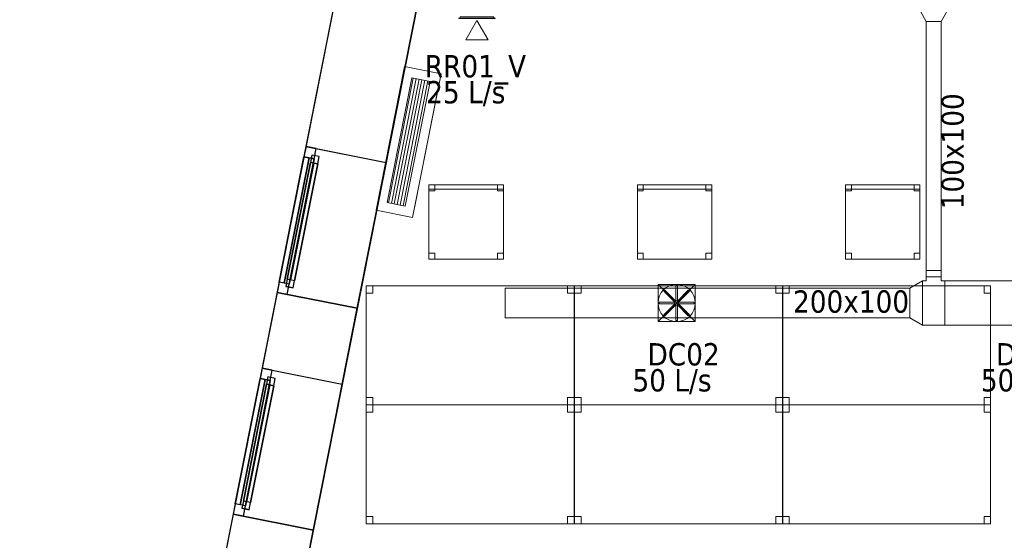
# Model space of a CAD drawing. Header units: metres. Extents: x 397.7 to 427.5, y 12.7 to 28.4.
# Tile 4 of 142: x 397.7 to 404.3, y 19.9 to 23.4. Entities that reach past the tile are written whole.
import ezdxf

# ---------------------------------------------------------------- set-up
doc = ezdxf.new("R2010")
doc.units = ezdxf.units.M
doc.layers.add('01_CARPINTERIA', color=5, linetype='Continuous', lineweight=25, true_color=0x0000ff)
doc.layers.add('01_SUELOS', color=7, linetype='Continuous', lineweight=25, true_color=0x007f00)
for name, color, linetype, lineweight in [('02_MOBILIARIO', 7, 'Continuous', 18), ('A-DETL-____-MBND', 7, 'Continuous', 18), ('A-DETL-GENF-OTLN', 7, 'Continuous', 18), ('A-GENM-____-OTLN', 7, 'Continuous', 18), ('A-WALL-____-MCUT', 7, 'Continuous', 25), ('A-WALL-____-OTLN', 7, 'Continuous', 25), ('M-HVAC-CDFF-IDEN', 7, 'Continuous', 30), ('M-HVAC-CDFF-OTLN', 7, 'Continuous', 18), ('M-HVAC-DUCT-IDEN', 7, 'Continuous', 30), ('M-HVAC-DUCT-OTLN', 7, 'Continuous', 18)]:
    doc.layers.add(name, color=color, linetype=linetype, lineweight=lineweight)
doc.styles.add('Tahoma_2', font='tahoma.ttf', dxfattribs={"height": 0.15})

# ---------------------------------------------------------------- blocks, each defined once
blk = doc.blocks.new('Family - Taula 140X80_P2-152733-05_CLI_AIRE_P2')
at = {"layer": 'A-DETL-____-MBND', "color": 253, "true_color": 0xaaaaaa}
for p, q in [((0, 0.8001), (0.0437, 0.8001)), ((0, 0.7501), (0, 0.8001)), ((0.0437, 0.8001), (0, 0.8001)), ((0, 0.8001), (0, 0.7501)), ((0, 0.8001), (1.3973, 0.8001)), ((0, 0), (0, 0.8001)), ((1.3973, 0.8001), (0, 0.8001)), ((0, 0.8001), (0, 0)), ((0.0437, 0.8001), (0.0437, 0.7501)), ((0.0437, 0.7501), (0.0437, 0.8001)), ((1.3536, 0.8001), (1.3973, 0.8001)), ((1.3536, 0.7501), (1.3536, 0.8001)), ((1.3973, 0.8001), (1.3536, 0.8001)), ((1.3536, 0.8001), (1.3536, 0.7501)), ((1.3973, 0.8001), (1.3973, 0.7501)), ((1.3973, 0.7501), (1.3973, 0.8001)), ((1.3973, 0.8001), (1.3973, 0)), ((1.3973, 0), (1.3973, 0.8001)), ((0.0437, 0.7501), (0, 0.7501)), ((0, 0.7501), (0.0437, 0.7501)), ((1.3973, 0.7501), (1.3536, 0.7501)), ((1.3536, 0.7501), (1.3973, 0.7501)), ((0, 0.05), (0.0437, 0.05)), ((0, 0), (0, 0.05)), ((0.0437, 0.05), (0, 0.05)), ((0, 0.05), (0, 0)), ((0.0437, 0), (0, 0)), ((0, 0), (0.0437, 0)), ((0, 0), (1.3973, 0)), ((0.0437, 0.05), (0.0437, 0)), ((0.0437, 0), (0.0437, 0.05)), ((1.3536, 0.05), (1.3973, 0.05)), ((1.3536, 0), (1.3536, 0.05)), ((1.3973, 0.05), (1.3536, 0.05)), ((1.3536, 0.05), (1.3536, 0)), ((1.3973, 0), (1.3536, 0)), ((1.3536, 0), (1.3973, 0)), ((1.3973, 0.05), (1.3973, 0)), ((1.3973, 0), (1.3973, 0.05)), ((1.3973, 0), (0, 0))]:
    blk.add_line(p, q, dxfattribs=at)
blk = doc.blocks.new('Forma directa - LONDR55-XX_ZZ-ARQ-CAA-M3D-Londres55-152687-05_CLI_AIRE_P2')
at = {"layer": '01_CARPINTERIA', "color": 161, "true_color": 0xaaaaff}
for p, q in [((0.07, 0.07), (0, 0.07)), ((0, 0.07), (0, 0)), ((0.07, 0.07), (0, 0.07)), ((0, 0.07), (0, 0)), ((0.1, 0.1), (0.05, 0.1)), ((0.05, 0.1), (0.05, 0.05)), ((0.1, 0.1), (0.05, 0.1)), ((0.05, 0.1), (0.05, 0.05)), ((0.07, 0.07), (0.93, 0.07)), ((0.93, 0.07), (0.07, 0.07)), ((0.07, 0.07), (0.07, 0)), ((0.07, 0), (0.07, 0.07)), ((0.07, 0), (0.07, 0.07)), ((0.07, 0.07), (0.07, 0)), ((0.1, 0.05), (0.1, 0.1)), ((0.1, 0.1), (0.1, 0.05)), ((0.1, 0.1), (0.9, 0.1)), ((0.9, 0.1), (0.1, 0.1)), ((0.1, 0.1), (0.1, 0.05)), ((0.1, 0.05), (0.1, 0.1)), ((0.9, 0.075), (0.1, 0.075)), ((0.9, 0.075), (0.1, 0.075)), ((0.95, 0.1), (0.9, 0.1)), ((0.9, 0.1), (0.9, 0.05)), ((0.95, 0.1), (0.9, 0.1)), ((0.9, 0.1), (0.9, 0.05)), ((0.9, 0.1), (0.9, 0.05)), ((0.9, 0.1), (0.9, 0.05)), ((0.93, 0.07), (0.93, 0)), ((0.93, 0.07), (0.93, 0)), ((1, 0.07), (0.93, 0.07)), ((0.93, 0.07), (0.93, 0)), ((1, 0.07), (0.93, 0.07)), ((0.93, 0.07), (0.93, 0)), ((0.95, 0.05), (0.95, 0.1)), ((0.95, 0.1), (0.95, 0.05)), ((1, 0), (1, 0.07)), ((1, 0.07), (1, 0)), ((0, 0), (0.07, 0)), ((0, 0), (0.07, 0)), ((0.05, 0.05), (0.1, 0.05)), ((0.05, 0.05), (0.1, 0.05)), ((0.93, 0.035), (0.07, 0.035)), ((0.07, 0.035), (0.93, 0.035)), ((0.07, 0), (0.93, 0)), ((0.93, 0), (0.07, 0)), ((0.1, 0.05), (0.9, 0.05)), ((0.9, 0.05), (0.1, 0.05)), ((0.9, 0.05), (0.95, 0.05)), ((0.9, 0.05), (0.95, 0.05)), ((0.93, 0), (1, 0)), ((0.93, 0), (1, 0))]:
    blk.add_line(p, q, dxfattribs=at)
blk = doc.blocks.new('Forma directa - Finestra P2-152785-05_CLI_AIRE_P2')
at = {"xscale": 1.000000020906, "yscale": 1.000000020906, "zscale": 1.000000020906}
blk.add_blockref('Forma directa - LONDR55-XX_ZZ-ARQ-CAA-M3D-Londres55-152687-05_CLI_AIRE_P2', (0, 0), dxfattribs=at)
blk = doc.blocks.new('Family - LONDR55-XX_ZZ-ARQ-CAA-M3D-Londres55-152793-05_CLI_AIRE_P2')
at = {"layer": '01_SUELOS', "color": 9, "true_color": 0xaad4aa}
for p, q in [((2.9616, 14.9476), (0, 0)), ((0, 0), (2.9616, 14.9476))]:
    blk.add_line(p, q, dxfattribs=at)
blk = doc.blocks.new('Family - Taula 140X80_P2-152807-05_CLI_AIRE_P2')
at = {"layer": 'A-DETL-____-MBND', "color": 253, "true_color": 0xaaaaaa}
for p, q in [((0, 0.8001), (0.0437, 0.8001)), ((0, 0.7501), (0, 0.8001)), ((0.0437, 0.8001), (0, 0.8001)), ((0, 0.8001), (0, 0.7501)), ((0, 0.8001), (1.3973, 0.8001)), ((0, 0), (0, 0.8001)), ((1.3973, 0.8001), (0, 0.8001)), ((0, 0.8001), (0, 0)), ((0.0437, 0.8001), (0.0437, 0.7501)), ((0.0437, 0.7501), (0.0437, 0.8001)), ((1.3536, 0.8001), (1.3973, 0.8001)), ((1.3536, 0.7501), (1.3536, 0.8001)), ((1.3973, 0.8001), (1.3536, 0.8001)), ((1.3536, 0.8001), (1.3536, 0.7501)), ((1.3973, 0.8001), (1.3973, 0)), ((1.3973, 0), (1.3973, 0.8001)), ((1.3973, 0.8001), (1.3973, 0.7501)), ((1.3973, 0.7501), (1.3973, 0.8001)), ((0.0437, 0.7501), (0, 0.7501)), ((0, 0.7501), (0.0437, 0.7501)), ((1.3973, 0.7501), (1.3536, 0.7501)), ((1.3536, 0.7501), (1.3973, 0.7501)), ((0, 0.05), (0.0437, 0.05)), ((0, 0), (0, 0.05)), ((0.0437, 0.05), (0, 0.05)), ((0, 0.05), (0, 0)), ((0, 0), (1.3973, 0)), ((0.0437, 0), (0, 0)), ((0, 0), (0.0437, 0)), ((0.0437, 0.05), (0.0437, 0)), ((0.0437, 0), (0.0437, 0.05)), ((1.3536, 0.05), (1.3973, 0.05)), ((1.3536, 0), (1.3536, 0.05)), ((1.3973, 0.05), (1.3536, 0.05)), ((1.3536, 0.05), (1.3536, 0)), ((1.3973, 0), (1.3536, 0)), ((1.3536, 0), (1.3973, 0)), ((1.3973, 0.05), (1.3973, 0)), ((1.3973, 0), (1.3973, 0.05)), ((1.3973, 0), (0, 0))]:
    blk.add_line(p, q, dxfattribs=at)
blk = doc.blocks.new('Family - Taula 140X80_P2-152813-05_CLI_AIRE_P2')
at = {"layer": 'A-DETL-____-MBND', "color": 253, "true_color": 0xaaaaaa}
for p, q in [((0, 0), (0, 0.8001)), ((0, 0.8001), (1.3973, 0.8001)), ((1.3973, 0.8001), (0, 0.8001)), ((0, 0.8001), (0, 0)), ((0, 0.7501), (0, 0.8001)), ((0, 0.8001), (0.0437, 0.8001)), ((0.0437, 0.8001), (0, 0.8001)), ((0, 0.8001), (0, 0.7501)), ((0.0437, 0.8001), (0.0437, 0.7501)), ((0.0437, 0.7501), (0.0437, 0.8001)), ((1.3536, 0.7501), (1.3536, 0.8001)), ((1.3536, 0.8001), (1.3973, 0.8001)), ((1.3973, 0.8001), (1.3536, 0.8001)), ((1.3536, 0.8001), (1.3536, 0.7501)), ((1.3973, 0.8001), (1.3973, 0)), ((1.3973, 0), (1.3973, 0.8001)), ((1.3973, 0.8001), (1.3973, 0.7501)), ((1.3973, 0.7501), (1.3973, 0.8001)), ((0.0437, 0.7501), (0, 0.7501)), ((0, 0.7501), (0.0437, 0.7501)), ((1.3973, 0.7501), (1.3536, 0.7501)), ((1.3536, 0.7501), (1.3973, 0.7501)), ((0, 0), (0, 0.05)), ((0, 0.05), (0.0437, 0.05)), ((0.0437, 0.05), (0, 0.05)), ((0, 0.05), (0, 0)), ((1.3973, 0), (0, 0)), ((0, 0), (1.3973, 0)), ((0.0437, 0), (0, 0)), ((0, 0), (0.0437, 0)), ((0.0437, 0.05), (0.0437, 0)), ((0.0437, 0), (0.0437, 0.05)), ((1.3536, 0), (1.3536, 0.05)), ((1.3536, 0.05), (1.3973, 0.05)), ((1.3973, 0.05), (1.3536, 0.05)), ((1.3536, 0.05), (1.3536, 0)), ((1.3973, 0), (1.3536, 0)), ((1.3536, 0), (1.3973, 0)), ((1.3973, 0.05), (1.3973, 0)), ((1.3973, 0), (1.3973, 0.05))]:
    blk.add_line(p, q, dxfattribs=at)
blk = doc.blocks.new('Family - Cadira d_Oficina_P2-152993-05_CLI_AIRE_P2')
at = {"layer": 'A-DETL-____-MBND', "color": 253, "true_color": 0xaaaaaa}
for p, q in [((0, 0.47), (0, 0.5)), ((0, 0.5), (0.5, 0.5)), ((0.5, 0.5), (0, 0.5)), ((0, 0.5), (0, 0.47)), ((0, 0.46), (0, 0.5)), ((0, 0.5), (0.04, 0.5)), ((0.04, 0.5), (0, 0.5)), ((0, 0.5), (0, 0.46)), ((0, 0), (0, 0.5)), ((0, 0.5), (0.5, 0.5)), ((0.5, 0.5), (0, 0.5)), ((0, 0.5), (0, 0)), ((0.5, 0.47), (0, 0.47)), ((0, 0.47), (0.5, 0.47)), ((0.04, 0.5), (0.04, 0.46)), ((0.04, 0.46), (0.04, 0.5)), ((0.46, 0.46), (0.46, 0.5)), ((0.46, 0.5), (0.5, 0.5)), ((0.5, 0.5), (0.46, 0.5)), ((0.46, 0.5), (0.46, 0.46)), ((0.5, 0.5), (0.5, 0.47)), ((0.5, 0.47), (0.5, 0.5)), ((0.5, 0.5), (0.5, 0)), ((0.5, 0), (0.5, 0.5)), ((0.5, 0.5), (0.5, 0.46)), ((0.5, 0.46), (0.5, 0.5)), ((0.04, 0.46), (0, 0.46)), ((0, 0.46), (0.04, 0.46)), ((0.5, 0.46), (0.46, 0.46)), ((0.46, 0.46), (0.5, 0.46)), ((0, 0), (0, 0.04)), ((0, 0.04), (0.04, 0.04)), ((0.04, 0.04), (0, 0.04)), ((0, 0.04), (0, 0)), ((0.04, 0), (0, 0)), ((0, 0), (0.04, 0)), ((0.5, 0), (0, 0)), ((0.04, 0.04), (0.04, 0)), ((0.04, 0), (0.04, 0.04)), ((0.46, 0), (0.46, 0.04)), ((0.46, 0.04), (0.5, 0.04)), ((0.5, 0.04), (0.46, 0.04)), ((0.46, 0.04), (0.46, 0)), ((0.5, 0), (0.46, 0)), ((0.46, 0), (0.5, 0)), ((0.5, 0.04), (0.5, 0)), ((0.5, 0), (0.5, 0.04)), ((0, 0), (0.5, 0))]:
    blk.add_line(p, q, dxfattribs=at)
blk = doc.blocks.new('Family - Taula 140X80_P2-153081-05_CLI_AIRE_P2')
at = {"layer": 'A-DETL-____-MBND', "color": 253, "true_color": 0xaaaaaa}
for p, q in [((0, 0), (0, 0.8001)), ((0, 0.8001), (1.3973, 0.8001)), ((1.3973, 0.8001), (0, 0.8001)), ((0, 0.8001), (0, 0)), ((0, 0.7501), (0, 0.8001)), ((0, 0.8001), (0.0437, 0.8001)), ((0.0437, 0.8001), (0, 0.8001)), ((0, 0.8001), (0, 0.7501)), ((0.0437, 0.8001), (0.0437, 0.7501)), ((0.0437, 0.7501), (0.0437, 0.8001)), ((1.3536, 0.7501), (1.3536, 0.8001)), ((1.3536, 0.8001), (1.3973, 0.8001)), ((1.3973, 0.8001), (1.3536, 0.8001)), ((1.3536, 0.8001), (1.3536, 0.7501)), ((1.3973, 0.8001), (1.3973, 0.7501)), ((1.3973, 0.7501), (1.3973, 0.8001)), ((1.3973, 0.8001), (1.3973, 0)), ((1.3973, 0), (1.3973, 0.8001)), ((0.0437, 0.7501), (0, 0.7501)), ((0, 0.7501), (0.0437, 0.7501)), ((1.3973, 0.7501), (1.3536, 0.7501)), ((1.3536, 0.7501), (1.3973, 0.7501)), ((0, 0), (0, 0.05)), ((0, 0.05), (0.0437, 0.05)), ((0.0437, 0.05), (0, 0.05)), ((0, 0.05), (0, 0)), ((1.3973, 0), (0, 0)), ((0, 0), (1.3973, 0)), ((0.0437, 0), (0, 0)), ((0, 0), (0.0437, 0)), ((0.0437, 0.05), (0.0437, 0)), ((0.0437, 0), (0.0437, 0.05)), ((1.3536, 0), (1.3536, 0.05)), ((1.3536, 0.05), (1.3973, 0.05)), ((1.3973, 0.05), (1.3536, 0.05)), ((1.3536, 0.05), (1.3536, 0)), ((1.3973, 0), (1.3536, 0)), ((1.3536, 0), (1.3973, 0)), ((1.3973, 0.05), (1.3973, 0)), ((1.3973, 0), (1.3973, 0.05))]:
    blk.add_line(p, q, dxfattribs=at)
blk = doc.blocks.new('Family - Cadira d_Oficina_P2-153101-05_CLI_AIRE_P2')
at = {"layer": 'A-DETL-____-MBND', "color": 253, "true_color": 0xaaaaaa}
for p, q in [((0, 0), (0, 0.5)), ((0, 0.5), (0.5, 0.5)), ((0.5, 0.5), (0, 0.5)), ((0, 0.5), (0, 0)), ((0, 0.47), (0, 0.5)), ((0, 0.5), (0.5, 0.5)), ((0.5, 0.5), (0, 0.5)), ((0, 0.5), (0, 0.47)), ((0, 0.46), (0, 0.5)), ((0, 0.5), (0.04, 0.5)), ((0.04, 0.5), (0, 0.5)), ((0, 0.5), (0, 0.46)), ((0.5, 0.47), (0, 0.47)), ((0, 0.47), (0.5, 0.47)), ((0.04, 0.5), (0.04, 0.46)), ((0.04, 0.46), (0.04, 0.5)), ((0.46, 0.46), (0.46, 0.5)), ((0.46, 0.5), (0.5, 0.5)), ((0.5, 0.5), (0.46, 0.5)), ((0.46, 0.5), (0.46, 0.46)), ((0.5, 0.5), (0.5, 0.46)), ((0.5, 0.46), (0.5, 0.5)), ((0.5, 0.5), (0.5, 0)), ((0.5, 0), (0.5, 0.5)), ((0.5, 0.5), (0.5, 0.47)), ((0.5, 0.47), (0.5, 0.5)), ((0.04, 0.46), (0, 0.46)), ((0, 0.46), (0.04, 0.46)), ((0.5, 0.46), (0.46, 0.46)), ((0.46, 0.46), (0.5, 0.46)), ((0, 0), (0, 0.04)), ((0, 0.04), (0.04, 0.04)), ((0.04, 0.04), (0, 0.04)), ((0, 0.04), (0, 0)), ((0.5, 0), (0, 0)), ((0.04, 0), (0, 0)), ((0, 0), (0.04, 0)), ((0.04, 0.04), (0.04, 0)), ((0.04, 0), (0.04, 0.04)), ((0.46, 0), (0.46, 0.04)), ((0.46, 0.04), (0.5, 0.04)), ((0.5, 0.04), (0.46, 0.04)), ((0.46, 0.04), (0.46, 0)), ((0.5, 0), (0.46, 0)), ((0.46, 0), (0.5, 0)), ((0.5, 0.04), (0.5, 0)), ((0.5, 0), (0.5, 0.04)), ((0, 0), (0.5, 0))]:
    blk.add_line(p, q, dxfattribs=at)
blk = doc.blocks.new('Family - Cadira d_Oficina_P2-153111-05_CLI_AIRE_P2')
at = {"layer": 'A-DETL-____-MBND', "color": 253, "true_color": 0xaaaaaa}
for p, q in [((0, 0.46), (0, 0.5)), ((0, 0.5), (0.04, 0.5)), ((0.04, 0.5), (0, 0.5)), ((0, 0.5), (0, 0.46)), ((0, 0), (0, 0.5)), ((0, 0.5), (0.5, 0.5)), ((0.5, 0.5), (0, 0.5)), ((0, 0.5), (0, 0)), ((0, 0.47), (0, 0.5)), ((0, 0.5), (0.5, 0.5)), ((0.5, 0.5), (0, 0.5)), ((0, 0.5), (0, 0.47)), ((0.5, 0.47), (0, 0.47)), ((0, 0.47), (0.5, 0.47)), ((0.04, 0.5), (0.04, 0.46)), ((0.04, 0.46), (0.04, 0.5)), ((0.46, 0.46), (0.46, 0.5)), ((0.46, 0.5), (0.5, 0.5)), ((0.5, 0.5), (0.46, 0.5)), ((0.46, 0.5), (0.46, 0.46)), ((0.5, 0.5), (0.5, 0)), ((0.5, 0), (0.5, 0.5)), ((0.5, 0.5), (0.5, 0.47)), ((0.5, 0.47), (0.5, 0.5)), ((0.5, 0.5), (0.5, 0.46)), ((0.5, 0.46), (0.5, 0.5)), ((0.04, 0.46), (0, 0.46)), ((0, 0.46), (0.04, 0.46)), ((0.5, 0.46), (0.46, 0.46)), ((0.46, 0.46), (0.5, 0.46)), ((0, 0), (0, 0.04)), ((0, 0.04), (0.04, 0.04)), ((0.04, 0.04), (0, 0.04)), ((0, 0.04), (0, 0)), ((0.5, 0), (0, 0)), ((0.04, 0), (0, 0)), ((0, 0), (0.04, 0)), ((0.04, 0.04), (0.04, 0)), ((0.04, 0), (0.04, 0.04)), ((0.46, 0), (0.46, 0.04)), ((0.46, 0.04), (0.5, 0.04)), ((0.5, 0.04), (0.46, 0.04)), ((0.46, 0.04), (0.46, 0)), ((0.5, 0), (0.46, 0)), ((0.46, 0), (0.5, 0)), ((0.5, 0.04), (0.5, 0)), ((0.5, 0), (0.5, 0.04)), ((0, 0), (0.5, 0))]:
    blk.add_line(p, q, dxfattribs=at)
blk = doc.blocks.new('Forma directa - Finestra P2-153134-05_CLI_AIRE_P2')
at = {"xscale": 1.000000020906, "yscale": 1.000000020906, "zscale": 1.000000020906}
blk.add_blockref('Forma directa - LONDR55-XX_ZZ-ARQ-CAA-M3D-Londres55-152687-05_CLI_AIRE_P2', (0, 0), dxfattribs=at)
blk = doc.blocks.new('Family - Taula 140X80_P2-153220-05_CLI_AIRE_P2')
at = {"layer": 'A-DETL-____-MBND', "color": 253, "true_color": 0xaaaaaa}
for p, q in [((0, 0.7501), (0, 0.8001)), ((0, 0.8001), (0.0437, 0.8001)), ((0.0437, 0.8001), (0, 0.8001)), ((0, 0.8001), (0, 0.7501)), ((0, 0), (0, 0.8001)), ((0, 0.8001), (1.3973, 0.8001)), ((1.3973, 0.8001), (0, 0.8001)), ((0, 0.8001), (0, 0)), ((0.0437, 0.8001), (0.0437, 0.7501)), ((0.0437, 0.7501), (0.0437, 0.8001)), ((1.3536, 0.7501), (1.3536, 0.8001)), ((1.3536, 0.8001), (1.3973, 0.8001)), ((1.3973, 0.8001), (1.3536, 0.8001)), ((1.3536, 0.8001), (1.3536, 0.7501)), ((1.3973, 0.8001), (1.3973, 0.7501)), ((1.3973, 0.7501), (1.3973, 0.8001)), ((1.3973, 0.8001), (1.3973, 0)), ((1.3973, 0), (1.3973, 0.8001)), ((0.0437, 0.7501), (0, 0.7501)), ((0, 0.7501), (0.0437, 0.7501)), ((1.3973, 0.7501), (1.3536, 0.7501)), ((1.3536, 0.7501), (1.3973, 0.7501)), ((0, 0), (0, 0.05)), ((0, 0.05), (0.0437, 0.05)), ((0.0437, 0.05), (0, 0.05)), ((0, 0.05), (0, 0)), ((1.3973, 0), (0, 0)), ((0, 0), (1.3973, 0)), ((0.0437, 0), (0, 0)), ((0, 0), (0.0437, 0)), ((0.0437, 0.05), (0.0437, 0)), ((0.0437, 0), (0.0437, 0.05)), ((1.3536, 0), (1.3536, 0.05)), ((1.3536, 0.05), (1.3973, 0.05)), ((1.3973, 0.05), (1.3536, 0.05)), ((1.3536, 0.05), (1.3536, 0)), ((1.3973, 0), (1.3536, 0)), ((1.3536, 0), (1.3973, 0)), ((1.3973, 0.05), (1.3973, 0)), ((1.3973, 0), (1.3973, 0.05))]:
    blk.add_line(p, q, dxfattribs=at)
blk = doc.blocks.new('Family - Façana nord-oest P2-153299-05_CLI_AIRE_P2')
at = {"layer": 'A-WALL-____-MCUT', "color": 253, "true_color": 0xaaaaaa}
for p, q in [((5.7821, 0.55), (4.1803, 0.55)), ((5.7821, 0), (5.7821, 0.55)), ((7.3018, 0.55), (6.7821, 0.55)), ((6.7821, 0.55), (6.7821, 0)), ((7.3018, 0), (7.3018, 0.55)), ((8.3018, 0.55), (8.3018, 0)), ((8.8597, 0.55), (8.3018, 0.55)), ((4.1803, 0), (5.7821, 0)), ((6.7821, 0), (7.3018, 0)), ((8.3018, 0), (8.8597, 0))]:
    blk.add_line(p, q, dxfattribs=at)
at = {"layer": 'A-WALL-____-OTLN', "color": 253, "true_color": 0xaaaaaa}
for p, q in [((15.5778, 0.55), (-0.109, 0.55)), ((5.7821, 0), (5.7821, 0.55)), ((6.7821, 0.55), (5.7821, 0.55)), ((6.7821, 0), (6.7821, 0.55)), ((7.3018, 0), (7.3018, 0.55)), ((8.3018, 0.55), (7.3018, 0.55)), ((8.3018, 0), (8.3018, 0.55)), ((0, 0), (15.6868, 0)), ((7.3018, 0), (8.3018, 0)), ((5.7821, 0), (6.7821, 0))]:
    blk.add_line(p, q, dxfattribs=at)
at = {"layer": 'A-WALL-____-OTLN', "color": 253, "lineweight": 18, "true_color": 0xaaaaaa}
blk.add_line((0, 0), (15.6868, 0), dxfattribs=at)
blk = doc.blocks.new('Family - Vano finestra P2-153301-05_CLI_AIRE_P2')
at = {"layer": 'A-GENM-____-OTLN', "color": 253, "true_color": 0xaaaaaa}
for p, q in [((399.3106, 21.0657), (399.1163, 20.0847)), ((399.1163, 20.0847), (399.3106, 21.0657)), ((399.8501, 20.9588), (399.3106, 21.0657)), ((399.8501, 20.9588), (399.3106, 21.0657)), ((399.6558, 19.9778), (399.8501, 20.9588)), ((399.8501, 20.9588), (399.6558, 19.9778)), ((399.1163, 20.0847), (399.6558, 19.9778)), ((399.6558, 19.9778), (399.1163, 20.0847))]:
    blk.add_line(p, q, dxfattribs=at)
blk = doc.blocks.new('Family - Vano finestra P2-153313-05_CLI_AIRE_P2')
at = {"layer": 'A-GENM-____-OTLN', "color": 253, "true_color": 0xaaaaaa}
for p, q in [((399.606, 22.5564), (399.4116, 21.5755)), ((399.4116, 21.5755), (399.606, 22.5564)), ((400.1455, 22.4496), (399.606, 22.5564)), ((400.1455, 22.4496), (399.606, 22.5564)), ((399.9511, 21.4686), (400.1455, 22.4496)), ((400.1455, 22.4496), (399.9511, 21.4686)), ((399.4116, 21.5755), (399.9511, 21.4686)), ((399.9511, 21.4686), (399.4116, 21.5755))]:
    blk.add_line(p, q, dxfattribs=at)
blk = doc.blocks.new('Family - Taula 140X80_P2-153317-05_CLI_AIRE_P2')
at = {"layer": 'A-DETL-____-MBND', "color": 253, "true_color": 0xaaaaaa}
for p, q in [((0, 0.8001), (1.3973, 0.8001)), ((0, 0), (0, 0.8001)), ((1.3973, 0.8001), (0, 0.8001)), ((0, 0.8001), (0, 0)), ((0, 0.8001), (0.0437, 0.8001)), ((0, 0.7501), (0, 0.8001)), ((0.0437, 0.8001), (0, 0.8001)), ((0, 0.8001), (0, 0.7501)), ((0.0437, 0.8001), (0.0437, 0.7501)), ((0.0437, 0.7501), (0.0437, 0.8001)), ((1.3536, 0.8001), (1.3973, 0.8001)), ((1.3536, 0.7501), (1.3536, 0.8001)), ((1.3973, 0.8001), (1.3536, 0.8001)), ((1.3536, 0.8001), (1.3536, 0.7501)), ((1.3973, 0.8001), (1.3973, 0.7501)), ((1.3973, 0.7501), (1.3973, 0.8001)), ((1.3973, 0.8001), (1.3973, 0)), ((1.3973, 0), (1.3973, 0.8001)), ((0.0437, 0.7501), (0, 0.7501)), ((0, 0.7501), (0.0437, 0.7501)), ((1.3973, 0.7501), (1.3536, 0.7501)), ((1.3536, 0.7501), (1.3973, 0.7501)), ((0, 0.05), (0.0437, 0.05)), ((0, 0), (0, 0.05)), ((0.0437, 0.05), (0, 0.05)), ((0, 0.05), (0, 0)), ((0.0437, 0), (0, 0)), ((0, 0), (0.0437, 0)), ((0, 0), (1.3973, 0)), ((0.0437, 0.05), (0.0437, 0)), ((0.0437, 0), (0.0437, 0.05)), ((1.3536, 0.05), (1.3973, 0.05)), ((1.3536, 0), (1.3536, 0.05)), ((1.3973, 0.05), (1.3536, 0.05)), ((1.3536, 0.05), (1.3536, 0)), ((1.3973, 0), (1.3536, 0)), ((1.3536, 0), (1.3973, 0)), ((1.3973, 0.05), (1.3973, 0)), ((1.3973, 0), (1.3973, 0.05)), ((1.3973, 0), (0, 0))]:
    blk.add_line(p, q, dxfattribs=at)
blk = doc.blocks.new('LONDR55-XX_ZZ-ARQ-CAA-M3D-Londres55_ifc-1-05_CLI_AIRE_P2')
at = {"layer": '01_CARPINTERIA', "color": 253, "lineweight": 18, "true_color": 0xaaaaaa}
for name, p, rotation in [('Forma directa - Finestra P2-153134-05_CLI_AIRE_P2', (399.606, 22.5564), 258.7931018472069), ('Forma directa - Finestra P2-152785-05_CLI_AIRE_P2', (399.3106, 21.0657), 258.7931018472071)]:
    blk.add_blockref(name, p, dxfattribs=dict(at, rotation=rotation))
at = {"layer": '01_SUELOS', "color": 253, "lineweight": 18, "true_color": 0xaaaaaa}
blk.add_blockref('Family - LONDR55-XX_ZZ-ARQ-CAA-M3D-Londres55-152793-05_CLI_AIRE_P2', (398.2971, 13.1206), dxfattribs=at)
at = {"layer": '02_MOBILIARIO', "color": 253, "lineweight": 18, "true_color": 0xaaaaaa}
for name, p in [('Family - Cadira d_Oficina_P2-153101-05_CLI_AIRE_P2', (400.4328, 21.7986)), ('Family - Cadira d_Oficina_P2-152993-05_CLI_AIRE_P2', (401.834, 21.7986)), ('Family - Cadira d_Oficina_P2-153111-05_CLI_AIRE_P2', (403.234, 21.7986)), ('Family - Taula 140X80_P2-152807-05_CLI_AIRE_P2', (400.0108, 20.8194)), ('Family - Taula 140X80_P2-152733-05_CLI_AIRE_P2', (401.412, 20.8194)), ('Family - Taula 140X80_P2-153317-05_CLI_AIRE_P2', (402.812, 20.8194)), ('Family - Taula 140X80_P2-153081-05_CLI_AIRE_P2', (400.0108, 20.0193)), ('Family - Taula 140X80_P2-153220-05_CLI_AIRE_P2', (401.412, 20.0193)), ('Family - Taula 140X80_P2-152813-05_CLI_AIRE_P2', (402.812, 20.0193))]:
    blk.add_blockref(name, p, dxfattribs=at)
at = {"layer": 'A-GENM-____-OTLN', "color": 253, "lineweight": 18, "true_color": 0xaaaaaa}
for name in ['Family - Vano finestra P2-153313-05_CLI_AIRE_P2', 'Family - Vano finestra P2-153301-05_CLI_AIRE_P2']:
    blk.add_blockref(name, (0, 0), dxfattribs=at)
at = {"layer": 'A-WALL-____-OTLN', "color": 253, "lineweight": 18, "true_color": 0xaaaaaa, "rotation": 258.7931018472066}
blk.add_blockref('Family - Façana nord-oest P2-153299-05_CLI_AIRE_P2', (400.7297, 28.2282), dxfattribs=at)
blk = doc.blocks.new('M_Te rectangular - Estándar-455505-05_CLI_AIRE_P2')
at = {"layer": 'M-HVAC-DUCT-OTLN', "color": 143, "true_color": 0x32aad1}
for p, q in [((-0.075, 0.15), (-0.075, -0.15)), ((-0.075, -0.15), (-0.075, 0.15)), ((-0.075, 0.15), (0.075, 0.15)), ((0.075, 0.15), (-0.075, 0.15)), ((0.075, -0.15), (0.075, 0.15)), ((0.075, 0.15), (0.075, -0.15)), ((-0.05, -0.15), (-0.075, -0.15)), ((-0.05, -0.15), (-0.075, -0.15)), ((-0.05, -0.15), (-0.05, -0.175)), ((-0.05, -0.175), (-0.05, -0.15)), ((-0.05, -0.175), (0.05, -0.175)), ((0.05, -0.175), (-0.05, -0.175)), ((0.05, -0.15), (0.05, -0.175)), ((0.075, -0.15), (0.05, -0.15)), ((0.075, -0.15), (0.05, -0.15)), ((0.05, -0.175), (0.05, -0.15))]:
    blk.add_line(p, q, dxfattribs=at)
blk = doc.blocks.new('M_Transición rectangular - Ángulo - 60 grados-455507-05_CLI_AIRE_P2')
at = {"layer": 'M-HVAC-DUCT-OTLN', "color": 143, "true_color": 0x32aad1}
for p, q in [((0, 0.05), (0, -0.05)), ((0, 0.05), (0.0433, 0.05)), ((0, 0.05), (0.0433, 0.05)), ((0, -0.05), (0, 0.05)), ((0.0433, -0.05), (0.0433, 0.05)), ((0.0433, 0.05), (0.0433, -0.05)), ((0, -0.05), (0.0433, -0.05)), ((0.0433, -0.05), (0, -0.05))]:
    blk.add_line(p, q, dxfattribs=at)
blk = doc.blocks.new('ZYR_03_06_08_01 Difusor Rotacional Circular Impulsió NO PLENUM - DC02-354801-05_CLI_AIRE_P2')
at = {"layer": 'A-DETL-GENF-OTLN', "color": 143, "true_color": 0x32aad1}
for p, q in [((-0.0862, 0.0788), (-0.0788, 0.0862)), ((-0.0125, 0.0052), (-0.0862, 0.0788)), ((-0.0788, 0.0862), (-0.0052, 0.0125)), ((-0.0052, 0.1179), (0.0052, 0.1179)), ((-0.0052, 0.0138), (-0.0052, 0.1179)), ((0.0052, 0.1179), (0.0052, 0.0138)), ((0.0052, 0.0125), (0.0788, 0.0862)), ((0.0862, 0.0788), (0.0125, 0.0052)), ((0.0788, 0.0862), (0.0862, 0.0788)), ((-0.1179, 0.0052), (-0.0138, 0.0052)), ((-0.1179, -0.0052), (-0.1179, 0.0052)), ((-0.0138, 0.0052), (-0.0138, -0.0052)), ((-0.0052, 0.0125), (-0.0125, 0.0052)), ((0.0052, 0.0138), (-0.0052, 0.0138)), ((0.0125, 0.0052), (0.0052, 0.0125)), ((0.0138, 0.0052), (0.1179, 0.0052)), ((0.0138, -0.0052), (0.0138, 0.0052)), ((0.1179, 0.0052), (0.1179, -0.0052)), ((-0.0138, -0.0052), (-0.1179, -0.0052)), ((-0.0862, -0.0788), (-0.0125, -0.0052)), ((-0.0052, -0.0125), (-0.0788, -0.0862)), ((-0.0125, -0.0052), (-0.0052, -0.0125)), ((-0.0052, -0.0138), (0.0052, -0.0138)), ((-0.0052, -0.1179), (-0.0052, -0.0138)), ((0.0052, -0.0125), (0.0125, -0.0052)), ((0.0788, -0.0862), (0.0052, -0.0125)), ((0.0052, -0.0138), (0.0052, -0.1179)), ((0.0125, -0.0052), (0.0862, -0.0788)), ((0.1179, -0.0052), (0.0138, -0.0052)), ((-0.0788, -0.0862), (-0.0862, -0.0788)), ((0.0052, -0.1179), (-0.0052, -0.1179)), ((0.0862, -0.0788), (0.0788, -0.0862))]:
    blk.add_line(p, q, dxfattribs=at)
blk.add_circle((0, 0), 0.125, dxfattribs=at)
blk = doc.blocks.new('M_Transición rectangular - Ángulo - 60 grados-484633-05_CLI_AIRE_P2')
at = {"layer": 'M-HVAC-DUCT-OTLN', "color": 143, "true_color": 0x32aad1}
for p, q in [((0, 0.15), (0, -0.15)), ((0, 0.15), (0.0866, 0.1)), ((0, 0.15), (0.0866, 0.1)), ((0, -0.15), (0, 0.15)), ((0.0866, -0.1), (0.0866, 0.1)), ((0.0866, 0.1), (0.0866, -0.1)), ((0, -0.15), (0.0866, -0.1)), ((0.0866, -0.1), (0, -0.15))]:
    blk.add_line(p, q, dxfattribs=at)
blk = doc.blocks.new('M_Transición de rectangular a redondo - Ángulo - 60 grados-473491-05_CLI_AIRE_P2')
at = {"layer": 'M-HVAC-DUCT-OTLN', "color": 143, "true_color": 0x32aad1}
for p, q in [((404.3152, 21.5041), (404.3152, 21.6291)), ((404.3152, 21.6291), (404.4402, 21.6291)), ((404.3152, 21.6291), (404.3152, 21.3791)), ((404.5652, 21.6291), (404.3152, 21.6291)), ((404.4402, 21.6291), (404.5652, 21.6291)), ((404.5652, 21.6291), (404.5652, 21.5041)), ((404.5652, 21.3791), (404.5652, 21.6291)), ((404.3152, 21.3791), (404.3152, 21.5041)), ((404.5652, 21.5041), (404.5652, 21.3791)), ((404.4402, 21.3791), (404.3152, 21.3791)), ((404.3152, 21.3791), (404.5652, 21.3791)), ((404.5652, 21.3791), (404.4402, 21.3791))]:
    blk.add_line(p, q, dxfattribs=at)
for start, end in [(90, 180), (0, 90), (180, 270), (270, 0)]:
    blk.add_arc((404.4402, 21.5041), 0.125, start, end, dxfattribs=at)
blk = doc.blocks.new('MEP_15_03 Injerto Conducte - Mínimo-473568-05_CLI_AIRE_P2')
at = {"layer": 'M-HVAC-DUCT-OTLN', "color": 143, "true_color": 0x32aad1}
for p, q in [((404.5652, 21.6291), (404.3152, 21.6291)), ((404.3152, 21.6291), (404.3152, 21.3791)), ((404.5652, 21.6291), (404.3152, 21.6291)), ((404.3152, 21.6291), (404.3152, 21.3791)), ((404.5652, 21.3791), (404.5652, 21.6291)), ((404.5652, 21.3791), (404.5652, 21.6291)), ((404.3152, 21.3791), (404.5652, 21.3791)), ((404.3152, 21.3791), (404.5652, 21.3791))]:
    blk.add_line(p, q, dxfattribs=at)
blk = doc.blocks.new('ZYR_03_06_04_01 Reixa Paret Retorn - RR01_V-478031-05_CLI_AIRE_P2')
at = {"layer": 'M-HVAC-CDFF-OTLN', "color": 40, "true_color": 0xffbf00}
for p, q in [((0.1225, 0.002), (-0.1225, 0.002)), ((-0.1225, 0.002), (0.1225, 0.002)), ((-0.1225, 0.002), (-0.1225, 0)), ((-0.1225, 0.002), (-0.1225, 0)), ((0.1225, 0), (-0.1225, 0)), ((-0.1225, 0), (0.1225, 0)), ((0.1125, 0.01), (-0.1125, 0.01)), ((-0.1125, 0.01), (0.1125, 0.01)), ((-0.1125, 0.01), (-0.1125, 0)), ((-0.1125, 0.01), (-0.1125, 0)), ((0.1125, 0.002), (-0.1125, 0.002)), ((-0.1125, 0.002), (0.1125, 0.002)), ((-0.1125, 0.002), (-0.1125, 0)), ((-0.1125, 0.002), (-0.1125, 0)), ((0.1125, 0), (-0.1125, 0)), ((-0.1125, 0), (0.1125, 0)), ((0.1125, 0), (-0.1125, 0)), ((-0.1125, 0), (0.1125, 0)), ((0.1125, 0), (0.1125, 0.01)), ((0.1125, 0.01), (0.1125, 0)), ((0.1125, 0), (0.1125, 0.002)), ((0.1125, 0.002), (0.1125, 0)), ((0.1225, 0), (0.1225, 0.002)), ((0.1225, 0.002), (0.1225, 0)), ((0, -0.015), (-0.075, -0.1449)), ((0, -0.015), (0.075, -0.1449)), ((0.075, -0.1449), (-0.075, -0.1449))]:
    blk.add_line(p, q, dxfattribs=at)
blk = doc.blocks.new('M_Transición rectangular - Ángulo - 60 grados-495401-05_CLI_AIRE_P2')
at = {"layer": 'M-HVAC-DUCT-OTLN', "color": 143, "true_color": 0x32aad1}
for p, q in [((0, 0.1125), (0, -0.1125)), ((0, 0.1125), (0.1083, 0.05)), ((0, 0.1125), (0.1083, 0.05)), ((0, -0.1125), (0, 0.1125)), ((0.1083, -0.05), (0.1083, 0.05)), ((0.1083, 0.05), (0.1083, -0.05)), ((0, -0.1125), (0.1083, -0.05)), ((0.1083, -0.05), (0, -0.1125))]:
    blk.add_line(p, q, dxfattribs=at)
blk = doc.blocks.new('ZYR_03_04_03 Fancoil terra - FC03_985_-785064-05_CLI_AIRE_P2')
at = {"layer": 'A-DETL-____-MBND', "true_color": 0xff00ff}
h = blk.add_hatch(dxfattribs=at)
h.set_pattern_fill('FP_1', color=6, style=0, pattern_type=2)
h.set_pattern_definition([(0, (0, 0), (0, 0.02), [])])
h.paths.add_polyline_path([(-0.4275, -0.0625), (0.4275, -0.0625), (0.4275, 0.0625), (-0.4275, 0.0625)])
at = {"layer": 'A-DETL-____-MBND', "color": 6, "true_color": 0xff00ff}
for p, q in [((0.4925, 0.125), (-0.4925, 0.125)), ((-0.4925, 0.125), (-0.4925, -0.125)), ((-0.4925, -0.125), (-0.4925, 0.125)), ((-0.4925, 0.125), (0.4925, 0.125)), ((0.4925, 0.125), (-0.4925, 0.125)), ((-0.4925, 0.125), (-0.4925, -0.125)), ((-0.4925, -0.125), (-0.4925, 0.125)), ((-0.4925, 0.125), (0.4925, 0.125)), ((0.4925, -0.125), (0.4925, 0.125)), ((0.4925, 0.125), (0.4925, -0.125)), ((0.4925, -0.125), (0.4925, 0.125)), ((0.4925, 0.125), (0.4925, -0.125)), ((-0.4275, -0.0625), (-0.4275, 0.0625)), ((-0.4275, 0.0625), (0.4275, 0.0625)), ((0.4275, 0.0625), (0.4275, -0.0625)), ((0.4275, -0.0625), (-0.4275, -0.0625)), ((-0.4925, -0.125), (0.4925, -0.125)), ((0.4925, -0.125), (-0.4925, -0.125)), ((-0.4925, -0.125), (0.4925, -0.125)), ((0.4925, -0.125), (-0.4925, -0.125)), ((0.4275, -0.125), (-0.4275, -0.125)), ((-0.4275, -0.125), (0.4275, -0.125))]:
    blk.add_line(p, q, dxfattribs=at)

msp = doc.modelspace()

# ---------------------------------------------------------------- linework, layer by layer
at = {"layer": 'M-HVAC-DUCT-OTLN', "color": 143, "true_color": 0x32aad1}
for p, q in [((403.7766, 23.3974), (403.8766, 23.3974)), ((403.7766, 21.7224), (403.7766, 23.3974)), ((403.8766, 23.3974), (403.8766, 21.7224)), ((403.7766, 21.7224), (403.8766, 21.7224)), ((403.9016, 21.3541), (403.9016, 21.6541)), ((403.9016, 21.6541), (407.9694, 21.6541)), ((400.9444, 21.4041), (400.9444, 21.6041)), ((400.9444, 21.6041), (403.665, 21.6041)), ((401.9728, 21.6291), (402.2228, 21.6291)), ((401.9728, 21.3791), (401.9728, 21.6291)), ((402.2228, 21.3791), (401.9728, 21.6291)), ((401.9728, 21.3791), (402.2228, 21.6291)), ((402.2228, 21.6291), (402.2228, 21.3791)), ((403.665, 21.4041), (403.665, 21.6041)), ((403.665, 21.4041), (400.9444, 21.4041)), ((402.2228, 21.3791), (401.9728, 21.3791)), ((407.9694, 21.3541), (403.9016, 21.3541))]:
    msp.add_line(p, q, dxfattribs=at)

# ---------------------------------------------------------------- block references
at = {"lineweight": 5}
msp.add_blockref('LONDR55-XX_ZZ-ARQ-CAA-M3D-Londres55_ifc-1-05_CLI_AIRE_P2', (0, 0), dxfattribs=at)
at = {"layer": 'A-DETL-____-MBND', "color": 6, "true_color": 0xff00ff, "rotation": 78.79310184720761}
msp.add_blockref('ZYR_03_04_03 Fancoil terra - FC03_985_-785064-05_CLI_AIRE_P2', (400.2956, 22.5868), dxfattribs=at)
at = {"layer": 'A-DETL-GENF-OTLN', "color": 143, "true_color": 0x32aad1}
msp.add_blockref('ZYR_03_06_08_01 Difusor Rotacional Circular Impulsió NO PLENUM - DC02-354801-05_CLI_AIRE_P2', (402.0978, 21.5041), dxfattribs=at)
at = {"layer": 'M-HVAC-CDFF-OTLN', "color": 40, "true_color": 0xffbf00}
msp.add_blockref('ZYR_03_06_04_01 Reixa Paret Retorn - RR01_V-478031-05_CLI_AIRE_P2', (400.7555, 23.4175), dxfattribs=at)
at = {"layer": 'M-HVAC-DUCT-OTLN', "color": 143, "true_color": 0x32aad1}
for name, p, rotation in [('M_Transición rectangular - Ángulo - 60 grados-495401-05_CLI_AIRE_P2', (403.8266, 23.5056), 270), ('M_Transición rectangular - Ángulo - 60 grados-455507-05_CLI_AIRE_P2', (403.8266, 21.6791), 90), ('M_Transición rectangular - Ángulo - 60 grados-484633-05_CLI_AIRE_P2', (403.7516, 21.5041), 180), ('M_Te rectangular - Estándar-455505-05_CLI_AIRE_P2', (403.8266, 21.5041), 180)]:
    msp.add_blockref(name, p, dxfattribs=dict(at, rotation=rotation))
for name in ['M_Transición de rectangular a redondo - Ángulo - 60 grados-473491-05_CLI_AIRE_P2', 'MEP_15_03 Injerto Conducte - Mínimo-473568-05_CLI_AIRE_P2']:
    msp.add_blockref(name, (-2.3424, 0), dxfattribs=at)

# ---------------------------------------------------------------- texts
at = {"layer": 'M-HVAC-CDFF-IDEN', "char_height": 0.15, "attachment_point": 1, "style": 'Tahoma_2'}
for s, insert, width in [('RR01_V', (400.405, 23.1706), 0.84578), ('25 L/s', (400.4144, 22.996), 0.661392), ('DC02', (401.9026, 21.2344), 0.577215), ('DC02', (404.2451, 21.2344), 0.577215), ('50 L/s', (401.801, 21.0597), 0.661392), ('50 L/s', (404.1435, 21.0597), 0.661392)]:
    msp.add_mtext(s, dxfattribs=dict(at, insert=insert, width=width))
at = {"layer": 'M-HVAC-DUCT-IDEN', "insert": (403.8784, 22.1338), "char_height": 0.15, "width": 0.913924, "attachment_point": 1, "rotation": 90, "style": 'Tahoma_2'}
msp.add_mtext('100x100', dxfattribs=at)
at = {"layer": 'M-HVAC-DUCT-IDEN', "insert": (402.8807, 21.589), "char_height": 0.15, "width": 0.913924, "attachment_point": 1, "style": 'Tahoma_2'}
msp.add_mtext('200x100', dxfattribs=at)

doc.saveas('drawing.dxf')
